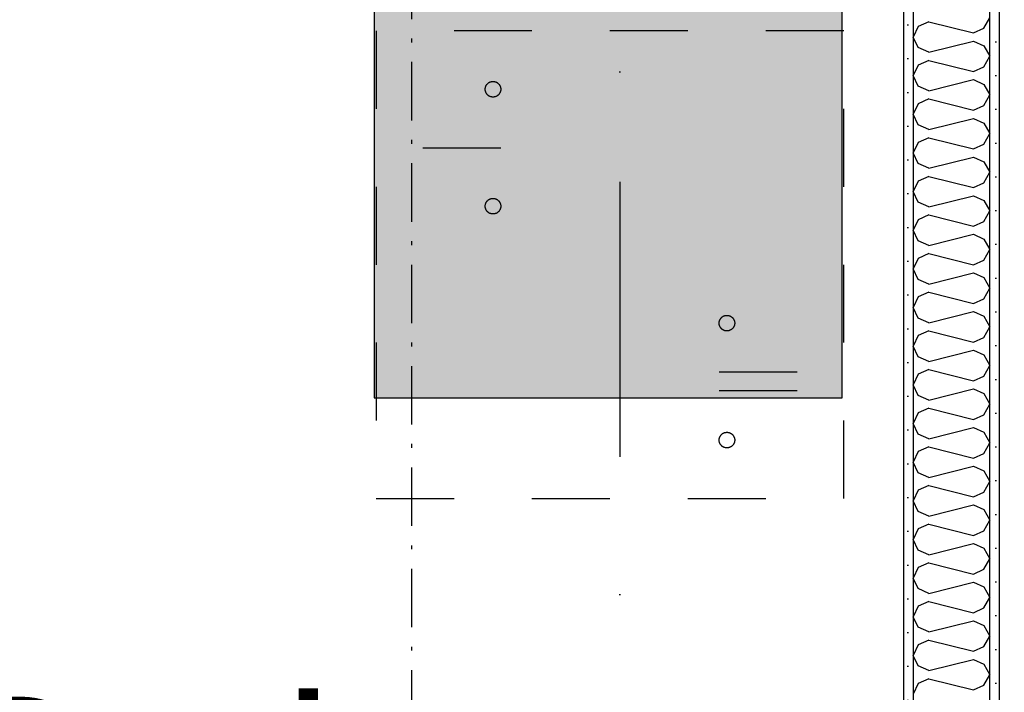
# Model space of a CAD drawing. Header units: millimetres. Extents: x -3836 to 10135, y -3581 to 11389.
# Tile 37 of 47: x 3386 to 4649, y 7934 to 8797. Entities that reach past the tile are written whole.
import ezdxf
from ezdxf.enums import TextEntityAlignment as Align

# ---------------------------------------------------------------- set-up
doc = ezdxf.new("R2010")
doc.units = ezdxf.units.MM
doc.header["$LTSCALE"] = 0.5
doc.header["$MEASUREMENT"] = 0
for name, pattern in [('Over snittplan', [260, 150, -50, 10, -50]), ('PLINE', [0]), ('Prikk & stiplet', [1340.555525, 705.555534, -352.777767, 0, -282.222223]), ('Stipling', [400, 200, -200])]:
    doc.linetypes.add(name, pattern=pattern)
doc.layers.add('236- Innvendig kledning og overflate(Nye konstruksjoner)', color=7, linetype='Continuous', lineweight=0)
for name, color, linetype in [('242- Ikke-bærende innervegger (Skravur)(Nye konstruksjoner)', 7, 'Continuous'), ('242- Ikke-bærende innervegger(Nye konstruksjoner)', 7, 'Continuous'), ('261- Primærkonstruksjon (tak)(Nye konstruksjoner)', 7, 'Continuous'), ('273- Kjøkkeninnredning(Nye konstruksjoner)', 7, 'Continuous'), ('315- Utstyr for sanitærinstallasjoner (Skravur)(Nye konstruksjoner)', 7, 'Continuous'), ('315- Utstyr for sanitærinstallasjoner(Nye konstruksjoner)', 7, 'Continuous'), ('852- Snittmarkør', 7, 'Continuous'), ('862- M___Nettoareal(Nye konstruksjoner)', 7, 'Continuous'), ('862- M___Nettoareal(Polylinje)(Nye konstruksjoner)', 7, 'Continuous'), ('862- M___Nettoareal(Tekst)(Nye konstruksjoner)', 7, 'Continuous')]:
    doc.layers.add(name, color=color, linetype=linetype)
doc.styles.add('GENERATED_STYLE_1', font='arial.ttf')
pattern_1 = [(0, (0, 0), (0, 43.30127), [0, -25]), (0, (12.5, 21.65), (0, 43.30127), [0, -25])]

# ---------------------------------------------------------------- blocks, each defined once
blk = doc.blocks.new('Bod_2_3', base_point=(3534.2, 7817.1))
at = {"layer": '862- M___Nettoareal(Polylinje)(Nye konstruksjoner)', "linetype": 'PLINE', "flags": 128}
blk.add_lwpolyline([(4519.9, 6853), (4519.9, 8929.6), (2538.9, 8929.6), (2538.9, 6853)], close=True, dxfattribs=at)
at = {"layer": '862- M___Nettoareal(Tekst)(Nye konstruksjoner)', "style": 'GENERATED_STYLE_1'}
for tag, height, p in [('DUMMY_862', 100, (3366.4, 8131.4)), ('DUMMY_861', 100, (3290.2, 8108.6)), ('DUMMY_863', 200, (3778.2, 7974.3)), ('ROOM_NAME', 200, (3290.2, 7928.6)), ('DUMMY_864', 100, (3290.2, 7660))]:
    blk.add_attdef(tag, text='', height=height, dxfattribs=at).set_placement(p, align=Align.TOP_LEFT)
blk = doc.blocks.new('Soverom_3_6', base_point=(5938.9, 6191.4))
at = {"layer": '862- M___Nettoareal(Polylinje)(Nye konstruksjoner)', "linetype": 'PLINE', "flags": 128}
blk.add_lwpolyline([(4641.9, 8929.6), (4641.9, 6731), (4405.4, 6731), (4405.4, 5407), (7532.8, 5407), (7540.4, 8929.6)], close=True, dxfattribs=at)
at = {"layer": '862- M___Nettoareal(Tekst)(Nye konstruksjoner)', "style": 'GENERATED_STYLE_1'}
for tag, height, p in [('DUMMY_862', 100, (5466.4, 6505.7)), ('DUMMY_861', 100, (5390.1, 6482.8)), ('DUMMY_863', 200, (6487.6, 6348.5)), ('ROOM_NAME', 200, (5390.1, 6302.8)), ('DUMMY_864', 100, (5390.1, 6034.2))]:
    blk.add_attdef(tag, text='', height=height, dxfattribs=at).set_placement(p, align=Align.TOP_LEFT)
blk = doc.blocks.new('*X70')
at = {"layer": '242- Ikke-bærende innervegger (Skravur)(Nye konstruksjoner)', "linetype": 'PLINE'}
for p, q in [((4538.3, 8788.2), (4531.9, 8774.6)), ((4551.6, 8794.2), (4538.3, 8788.2)), ((4551.6, 8794.2), (4609.1, 8779.9)), ((4622.3, 8785.9), (4629.9, 8799.4)), ((4609.1, 8779.9), (4622.3, 8785.9)), ((4538.3, 8761.1), (4531.9, 8774.6)), ((4551.6, 8755.1), (4609.1, 8769.4)), ((4609.1, 8769.4), (4622.3, 8763.4)), ((4622.3, 8763.4), (4629.9, 8749.9)), ((4551.6, 8755.1), (4538.3, 8761.1)), ((4538.3, 8738.6), (4531.9, 8725.1)), ((4551.6, 8744.6), (4538.3, 8738.6)), ((4551.6, 8744.6), (4609.1, 8730.3)), ((4622.3, 8736.3), (4629.9, 8749.9)), ((4538.3, 8711.5), (4531.9, 8725.1)), ((4609.1, 8730.3), (4622.3, 8736.3)), ((4551.6, 8705.5), (4609.1, 8719.9)), ((4609.1, 8719.9), (4622.3, 8713.8)), ((4622.3, 8713.8), (4629.9, 8700.3)), ((4551.6, 8705.5), (4538.3, 8711.5)), ((4622.3, 8686.7), (4629.9, 8700.3)), ((4538.3, 8689), (4531.9, 8675.5)), ((4551.6, 8695.1), (4538.3, 8689)), ((4551.6, 8695.1), (4609.1, 8680.7)), ((4538.3, 8662), (4531.9, 8675.5)), ((4609.1, 8680.7), (4622.3, 8686.7)), ((4551.6, 8655.9), (4538.3, 8662)), ((4551.6, 8655.9), (4609.1, 8670.3)), ((4609.1, 8670.3), (4622.3, 8664.2)), ((4622.3, 8664.2), (4629.9, 8650.7)), ((4622.3, 8637.2), (4629.9, 8650.7)), ((4538.3, 8639.5), (4531.9, 8625.9)), ((4551.6, 8645.5), (4538.3, 8639.5)), ((4551.6, 8645.5), (4609.1, 8631.1)), ((4609.1, 8631.1), (4622.3, 8637.2)), ((4538.3, 8612.4), (4531.9, 8625.9)), ((4551.6, 8606.3), (4538.3, 8612.4)), ((4551.6, 8606.3), (4609.1, 8620.7)), ((4609.1, 8620.7), (4622.3, 8614.7)), ((4622.3, 8614.7), (4629.9, 8601.1)), ((4622.3, 8587.6), (4629.9, 8601.1)), ((4538.3, 8589.9), (4531.9, 8576.3)), ((4551.6, 8595.9), (4538.3, 8589.9)), ((4551.6, 8595.9), (4609.1, 8581.6)), ((4609.1, 8581.6), (4622.3, 8587.6)), ((4538.3, 8562.8), (4531.9, 8576.3)), ((4551.6, 8556.8), (4538.3, 8562.8)), ((4551.6, 8556.8), (4609.1, 8571.1)), ((4609.1, 8571.1), (4622.3, 8565.1)), ((4622.3, 8565.1), (4629.9, 8551.6)), ((4622.3, 8538), (4629.9, 8551.6)), ((4538.3, 8540.3), (4531.9, 8526.8)), ((4551.6, 8546.4), (4538.3, 8540.3)), ((4551.6, 8546.4), (4609.1, 8532)), ((4609.1, 8532), (4622.3, 8538)), ((4538.3, 8513.2), (4531.9, 8526.8)), ((4551.6, 8507.2), (4538.3, 8513.2)), ((4551.6, 8507.2), (4609.1, 8521.6)), ((4609.1, 8521.6), (4622.3, 8515.5)), ((4622.3, 8515.5), (4629.9, 8502)), ((4622.3, 8488.4), (4629.9, 8502)), ((4538.3, 8490.7), (4531.9, 8477.2)), ((4551.6, 8496.8), (4538.3, 8490.7)), ((4551.6, 8496.8), (4609.1, 8482.4)), ((4609.1, 8482.4), (4622.3, 8488.4)), ((4538.3, 8463.7), (4531.9, 8477.2)), ((4551.6, 8457.6), (4538.3, 8463.7)), ((4551.6, 8457.6), (4609.1, 8472)), ((4609.1, 8472), (4622.3, 8466)), ((4622.3, 8466), (4629.9, 8452.4)), ((4551.6, 8447.2), (4538.3, 8441.2)), ((4551.6, 8447.2), (4609.1, 8432.8)), ((4622.3, 8438.9), (4629.9, 8452.4)), ((4538.3, 8441.2), (4531.9, 8427.6)), ((4609.1, 8432.8), (4622.3, 8438.9)), ((4538.3, 8414.1), (4531.9, 8427.6)), ((4551.6, 8408), (4609.1, 8422.4)), ((4609.1, 8422.4), (4622.3, 8416.4)), ((4551.6, 8408), (4538.3, 8414.1)), ((4622.3, 8416.4), (4629.9, 8402.8)), ((4551.6, 8397.6), (4538.3, 8391.6)), ((4551.6, 8397.6), (4609.1, 8383.3)), ((4622.3, 8389.3), (4629.9, 8402.8)), ((4538.3, 8391.6), (4531.9, 8378.1)), ((4609.1, 8383.3), (4622.3, 8389.3)), ((4538.3, 8364.5), (4531.9, 8378.1)), ((4551.6, 8358.5), (4609.1, 8372.8)), ((4609.1, 8372.8), (4622.3, 8366.8)), ((4551.6, 8358.5), (4538.3, 8364.5)), ((4622.3, 8366.8), (4629.9, 8353.3)), ((4551.6, 8348.1), (4538.3, 8342)), ((4551.6, 8348.1), (4609.1, 8333.7)), ((4622.3, 8339.7), (4629.9, 8353.3)), ((4538.3, 8342), (4531.9, 8328.5)), ((4609.1, 8333.7), (4622.3, 8339.7)), ((4538.3, 8314.9), (4531.9, 8328.5)), ((4551.6, 8308.9), (4609.1, 8323.3)), ((4609.1, 8323.3), (4622.3, 8317.2)), ((4551.6, 8308.9), (4538.3, 8314.9)), ((4622.3, 8317.2), (4629.9, 8303.7)), ((4551.6, 8298.5), (4538.3, 8292.4)), ((4551.6, 8298.5), (4609.1, 8284.1)), ((4622.3, 8290.2), (4629.9, 8303.7)), ((4538.3, 8292.4), (4531.9, 8278.9)), ((4609.1, 8284.1), (4622.3, 8290.2)), ((4538.3, 8265.4), (4531.9, 8278.9)), ((4551.6, 8259.3), (4609.1, 8273.7)), ((4609.1, 8273.7), (4622.3, 8267.7)), ((4551.6, 8259.3), (4538.3, 8265.4)), ((4622.3, 8267.7), (4629.9, 8254.1)), ((4551.6, 8248.9), (4538.3, 8242.9)), ((4551.6, 8248.9), (4609.1, 8234.5)), ((4622.3, 8240.6), (4629.9, 8254.1)), ((4538.3, 8242.9), (4531.9, 8229.3)), ((4609.1, 8234.5), (4622.3, 8240.6)), ((4538.3, 8215.8), (4531.9, 8229.3)), ((4551.6, 8209.7), (4609.1, 8224.1)), ((4609.1, 8224.1), (4622.3, 8218.1)), ((4551.6, 8209.7), (4538.3, 8215.8)), ((4622.3, 8218.1), (4629.9, 8204.5)), ((4551.6, 8199.3), (4538.3, 8193.3)), ((4551.6, 8199.3), (4609.1, 8185)), ((4622.3, 8191), (4629.9, 8204.5)), ((4538.3, 8193.3), (4531.9, 8179.8)), ((4609.1, 8185), (4622.3, 8191)), ((4538.3, 8166.2), (4531.9, 8179.8)), ((4551.6, 8160.2), (4609.1, 8174.5)), ((4609.1, 8174.5), (4622.3, 8168.5)), ((4551.6, 8160.2), (4538.3, 8166.2)), ((4622.3, 8168.5), (4629.9, 8155)), ((4551.6, 8149.8), (4538.3, 8143.7)), ((4551.6, 8149.8), (4609.1, 8135.4)), ((4622.3, 8141.4), (4629.9, 8155)), ((4538.3, 8143.7), (4531.9, 8130.2)), ((4609.1, 8135.4), (4622.3, 8141.4)), ((4538.3, 8116.6), (4531.9, 8130.2)), ((4551.6, 8110.6), (4609.1, 8125)), ((4609.1, 8125), (4622.3, 8118.9)), ((4622.3, 8118.9), (4629.9, 8105.4)), ((4551.6, 8110.6), (4538.3, 8116.6)), ((4538.3, 8094.1), (4531.9, 8080.6)), ((4551.6, 8100.2), (4538.3, 8094.1)), ((4551.6, 8100.2), (4609.1, 8085.8)), ((4622.3, 8091.9), (4629.9, 8105.4)), ((4609.1, 8085.8), (4622.3, 8091.9)), ((4538.3, 8067.1), (4531.9, 8080.6)), ((4551.6, 8061), (4609.1, 8075.4)), ((4609.1, 8075.4), (4622.3, 8069.4)), ((4622.3, 8069.4), (4629.9, 8055.8)), ((4551.6, 8061), (4538.3, 8067.1)), ((4622.3, 8042.3), (4629.9, 8055.8)), ((4538.3, 8044.6), (4531.9, 8031)), ((4551.6, 8050.6), (4538.3, 8044.6)), ((4551.6, 8050.6), (4609.1, 8036.2)), ((4538.3, 8017.5), (4531.9, 8031)), ((4609.1, 8036.2), (4622.3, 8042.3)), ((4551.6, 8011.5), (4609.1, 8025.8)), ((4609.1, 8025.8), (4622.3, 8019.8)), ((4622.3, 8019.8), (4629.9, 8006.2)), ((4551.6, 8011.5), (4538.3, 8017.5)), ((4622.3, 7992.7), (4629.9, 8006.2)), ((4538.3, 7995), (4531.9, 7981.5)), ((4551.6, 8001), (4538.3, 7995)), ((4551.6, 8001), (4609.1, 7986.7)), ((4609.1, 7986.7), (4622.3, 7992.7)), ((4538.3, 7967.9), (4531.9, 7981.5)), ((4551.6, 7961.9), (4538.3, 7967.9)), ((4551.6, 7961.9), (4609.1, 7976.2)), ((4609.1, 7976.2), (4622.3, 7970.2)), ((4622.3, 7970.2), (4629.9, 7956.7)), ((4622.3, 7943.1), (4629.9, 7956.7)), ((4538.3, 7945.4), (4531.9, 7931.9)), ((4551.6, 7951.5), (4538.3, 7945.4)), ((4551.6, 7951.5), (4609.1, 7937.1)), ((4609.1, 7937.1), (4622.3, 7943.1))]:
    blk.add_line(p, q, dxfattribs=at)
blk = doc.blocks.new('Luftspreder[30]', base_point=(4140.5, 8611.7))
at = {"layer": '315- Utstyr for sanitærinstallasjoner (Skravur)(Nye konstruksjoner)', "linetype": 'Continuous'}
for points in [[(4039.5, 8886.7), (4241.5, 8886.7), (4241.5, 8936.7), (4039.5, 8936.7)], [(3840.5, 8911.7), (3840.5, 8311.7), (4440.5, 8311.7), (4440.5, 8911.7)]]:
    blk.add_hatch(color=256, dxfattribs=at).paths.add_polyline_path(points)
at = {"layer": '315- Utstyr for sanitærinstallasjoner(Nye konstruksjoner)', "linetype": 'PLINE', "flags": 128}
for points in [[(4039.5, 8886.7), (4241.5, 8886.7), (4241.5, 8936.7), (4039.5, 8936.7)], [(3840.5, 8911.7), (3840.5, 8311.7), (4440.5, 8311.7), (4440.5, 8911.7)]]:
    blk.add_lwpolyline(points, close=True, dxfattribs=at)
blk = doc.blocks.new('Kjøleskap[35]', base_point=(3842.9, 8182.6))
at = {"layer": '273- Kjøkkeninnredning(Nye konstruksjoner)', "linetype": 'Stipling'}
for p, q in [((3902.9, 8632.6), (4082.9, 8632.6)), ((4382.9, 8344.6), (4202.9, 8344.6)), ((4382.9, 8320.6), (4202.9, 8320.6))]:
    blk.add_line(p, q, dxfattribs=at)
at = {"layer": '273- Kjøkkeninnredning(Nye konstruksjoner)', "linetype": 'Stipling', "flags": 128}
blk.add_lwpolyline([(3842.9, 8182.6), (4442.9, 8182.6), (4442.9, 8782.6), (3842.9, 8782.6)], close=True, dxfattribs=at)
at = {"layer": '273- Kjøkkeninnredning(Nye konstruksjoner)', "linetype": 'Stipling'}
for centre in [(3992.9, 8707.6), (3992.9, 8557.6), (4292.9, 8407.6), (4292.9, 8257.6)]:
    blk.add_circle(centre, 10, dxfattribs=at)

msp = doc.modelspace()

# ---------------------------------------------------------------- hatches: boundary and pattern name
at = {"layer": '242- Ikke-bærende innervegger (Skravur)(Nye konstruksjoner)', "linetype": 'Continuous'}
h = msp.add_hatch(dxfattribs=at)
h.set_pattern_fill('Prikker_tett', color=256, style=0, pattern_type=2)
h.set_pattern_definition(pattern_1)
h.paths.add_polyline_path([(4531.9, 6853), (4531.9, 8929.6), (4519.9, 8929.6), (4519.9, 6853)])
h = msp.add_hatch(dxfattribs=at)
h.set_pattern_fill('Prikker_tett', color=256, style=0, pattern_type=2)
h.set_pattern_definition(pattern_1)
h.paths.add_polyline_path([(4641.9, 8929.6), (4629.9, 8929.6), (4629.9, 6743), (4641.9, 6743)])

# ---------------------------------------------------------------- linework, layer by layer
at = {"layer": '236- Innvendig kledning og overflate(Nye konstruksjoner)', "linetype": 'PLINE', "flags": 128}
for points in [[(4519.9, 8929.6), (4519.9, 6853)], [(4641.9, 6731), (4641.9, 8929.6)]]:
    msp.add_lwpolyline(points, dxfattribs=at)
at = {"layer": '242- Ikke-bærende innervegger(Nye konstruksjoner)', "linetype": 'PLINE'}
for p, q in [((4531.9, 8929.6), (4531.9, 6841)), ((4629.9, 6841), (4629.9, 8929.6))]:
    msp.add_line(p, q, dxfattribs=at)
at = {"layer": '261- Primærkonstruksjon (tak)(Nye konstruksjoner)', "linetype": 'Over snittplan', "flags": 128}
msp.add_lwpolyline([(3888.9, -1472.4), (3888.9, 9549.6)], dxfattribs=at)
at = {"layer": '852- Snittmarkør', "linetype": 'Prikk & stiplet'}
msp.add_line((4155.7, 10599.9), (4155.7, -2800.9), dxfattribs=at)

# ---------------------------------------------------------------- block references
at = {"layer": '242- Ikke-bærende innervegger(Nye konstruksjoner)'}
msp.add_blockref('*X70', (0, 0), dxfattribs=at)
at = {"layer": '273- Kjøkkeninnredning(Nye konstruksjoner)', "linetype": 'Stipling'}
msp.add_blockref('Kjøleskap[35]', (3842.9, 8182.6), dxfattribs=at)
at = {"layer": '315- Utstyr for sanitærinstallasjoner(Nye konstruksjoner)', "linetype": 'PLINE'}
msp.add_blockref('Luftspreder[30]', (4140.5, 8611.7), dxfattribs=at)
at = {"layer": '862- M___Nettoareal(Nye konstruksjoner)', "linetype": 'Continuous'}
ref = msp.add_blockref('Bod_2_3', (3534.2, 7817.1), dxfattribs=at)
ref.add_attrib('ROOM_NAME', 'Bod', dxfattribs={"layer": '862- M___Nettoareal(Tekst)(Nye konstruksjoner)', "color": 7, "height": 200, "style": 'GENERATED_STYLE_1'}).set_placement((3290.2, 7928.6), align=Align.TOP_LEFT)
msp.add_blockref('Soverom_3_6', (5938.9, 6191.4), dxfattribs=at)

doc.saveas('drawing.dxf')
